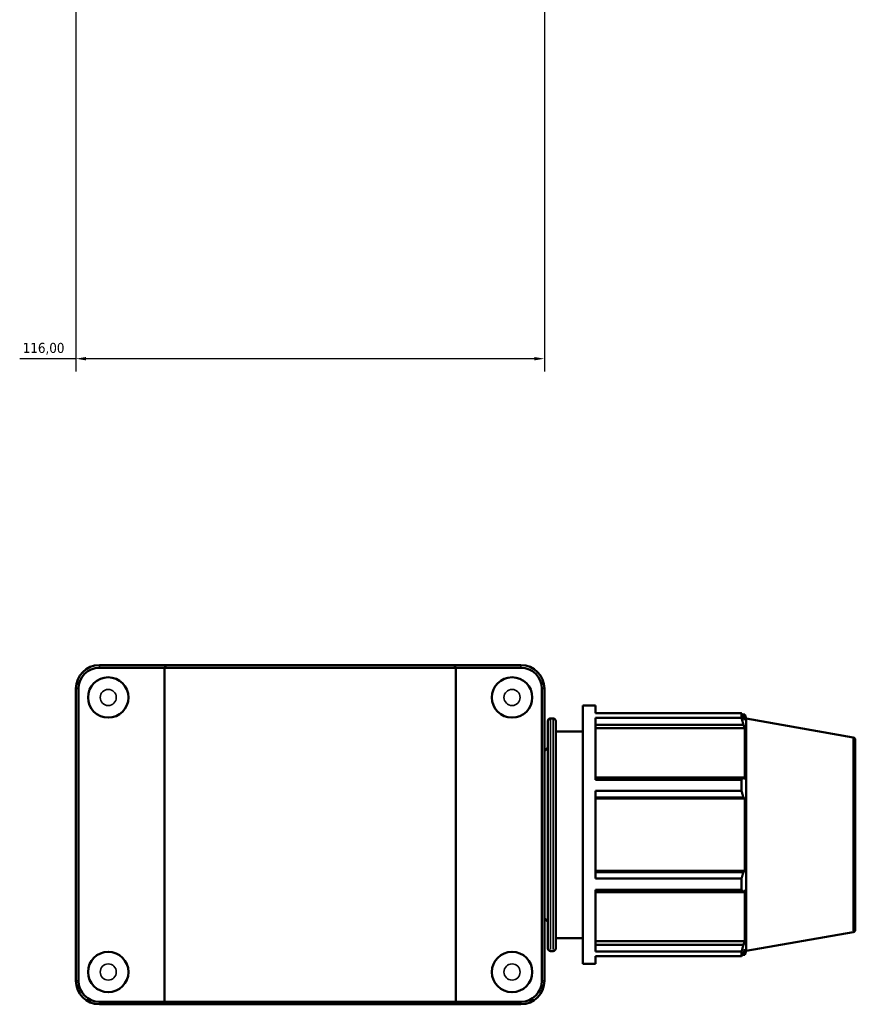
# Model space of a CAD drawing. Header units: millimetres. Extents: x 0 to 1016, y -12 to 1487.
# Tile 5 of 7: x 355 to 562, y 820 to 1064. Entities that reach past the tile are written whole.
import ezdxf

# ---------------------------------------------------------------- set-up
doc = ezdxf.new("R2010")
doc.units = ezdxf.units.MM
for name, color, linetype, lineweight in [('Dimension (ISO)', 7, 'Continuous', 25), ('Visible (ISO)', 7, 'Continuous', 50), ('Visible Narrow (ISO)', 7, 'Continuous', 35)]:
    doc.layers.add(name, color=color, linetype=linetype, lineweight=lineweight)
doc.styles.add('Note Text (ISO)', font='tahoma.ttf')
doc.dimstyles.new('Default (ISO)', dxfattribs={"dimtxt": 2.5, "dimasz": 2.5, "dimexe": 3.175, "dimexo": 0, "dimgap": 0.762, "dimtad": 1, "dimrnd": 1e-08, "dimzin": 0, "dimtxsty": 'Note Text (ISO)', "dimcen": 0.09, "dimdle": 10, "dimclrd": 256, "dimclre": 256, "dimclrt": 256, "dimazin": 0, "dimtfac": 1.40208, "dimtmove": 0, "dimatfit": 3, "dimfxl": 1, "dimtolj": 1, "dimtzin": 0, "dimlwd": -1, "dimlwe": -1, "dimarcsym": 0})

# ---------------------------------------------------------------- blocks, each defined once
blk = doc.blocks.new('*D13')
at = {"layer": 'Defpoints', "color": 0, "transparency": 16777216}
for p in [(368.78, 1109.9), (484.78, 1109.9), (368.78, 979.9)]:
    blk.add_point(p, dxfattribs=at)
at = {"layer": 'Dimension (ISO)', "transparency": 16777216}
for p, q in [((368.78, 1109.9), (368.78, 976.72)), ((484.78, 1109.9), (484.78, 976.72)), ((368.78, 979.9), (354.85, 979.9)), ((482.28, 979.9), (371.28, 979.9))]:
    blk.add_line(p, q, dxfattribs=at)
for points in [[(371.28, 980.32), (371.28, 979.48), (368.78, 979.9)], [(482.28, 980.32), (482.28, 979.48), (484.78, 979.9)]]:
    blk.add_solid(points, dxfattribs=at)
at = {"layer": 'Dimension (ISO)', "color": 232, "true_color": 0xca0064, "transparency": 16777216, "insert": (355.61, 983.83), "char_height": 2.5, "attachment_point": 1, "style": 'Note Text (ISO)'}
blk.add_mtext('\\A1;116,00', dxfattribs=at)

msp = doc.modelspace()

# ---------------------------------------------------------------- linework, layer by layer
at = {"layer": 'Visible (ISO)'}
for p, q in [((391.108, 904.001), (374.581, 904.001)), ((374.581, 903.371), (390.693, 903.371)), ((462.869, 903.371), (390.693, 903.371)), ((390.693, 820.631), (390.693, 903.371)), ((391.108, 904.001), (462.454, 904.001)), ((478.981, 904.001), (462.454, 904.001)), ((462.869, 903.371), (478.981, 903.371)), ((462.869, 820.631), (462.869, 903.371)), ((368.781, 898.201), (368.781, 825.801)), ((369.411, 825.801), (369.411, 898.201)), ((484.151, 898.201), (484.151, 825.801)), ((484.781, 825.801), (484.781, 898.201)), ((494.281, 830.001), (494.281, 894.001)), ((494.281, 894.001), (497.481, 894.001)), ((497.481, 892.11), (497.481, 894.001)), ((485.653, 833.841), (485.653, 890.161)), ((486.293, 890.801), (486.941, 890.801)), ((487.581, 890.161), (487.581, 833.841)), ((497.481, 892.11), (533.602, 892.11)), ((497.481, 875.63), (497.481, 890.953)), ((533.602, 890.953), (497.481, 890.953)), ((533.602, 890.953), (533.602, 892.11)), ((533.805, 891.761), (534.418, 891.761)), ((534.418, 890.383), (534.068, 891.299)), ((534.418, 890.383), (534.418, 891.761)), ((534.781, 890.762), (534.418, 891.761)), ((534.781, 833.24), (534.781, 890.762)), ((561.252, 886.094), (534.781, 890.762)), ((497.481, 889.25), (534.068, 889.25)), ((497.481, 888.398), (534.418, 888.398)), ((534.068, 889.25), (534.418, 888.398)), ((534.418, 875.742), (534.418, 888.398)), ((487.581, 887.601), (494.281, 887.601)), ((561.781, 885.464), (561.781, 838.538)), ((484.781, 882.701), (485.653, 883.572)), ((534.068, 876.186), (497.481, 876.186)), ((497.481, 875.63), (533.602, 875.63)), ((533.602, 872.836), (533.602, 875.63)), ((534.418, 875.742), (534.068, 876.186)), ((497.481, 851.165), (497.481, 872.836)), ((533.602, 872.836), (497.481, 872.836)), ((497.481, 871.238), (534.068, 871.238)), ((497.481, 870.95), (534.418, 870.95)), ((534.068, 871.238), (534.418, 870.95)), ((534.418, 853.052), (534.418, 870.95)), ((497.481, 853.052), (534.418, 853.052)), ((534.068, 852.763), (497.481, 852.763)), ((497.481, 851.165), (533.602, 851.165)), ((533.602, 848.372), (533.602, 851.165)), ((534.418, 853.052), (534.068, 852.763)), ((497.481, 833.048), (497.481, 848.372)), ((533.602, 848.372), (497.481, 848.372)), ((497.481, 847.816), (534.068, 847.816)), ((534.068, 847.816), (534.418, 848.259)), ((534.418, 835.603), (534.418, 848.259)), ((484.781, 841.301), (485.653, 840.429)), ((561.252, 837.908), (534.781, 833.24)), ((487.581, 836.401), (494.281, 836.401)), ((497.481, 835.603), (534.418, 835.603)), ((534.068, 834.752), (497.481, 834.752)), ((534.418, 835.603), (534.068, 834.752)), ((486.293, 833.201), (486.941, 833.201)), ((497.481, 833.048), (533.602, 833.048)), ((497.481, 830.001), (497.481, 831.891)), ((533.602, 831.891), (497.481, 831.891)), ((533.602, 831.891), (533.602, 833.048)), ((533.805, 832.241), (534.418, 832.241)), ((534.068, 832.703), (534.418, 833.618)), ((534.418, 832.241), (534.418, 833.618)), ((534.781, 833.24), (534.418, 832.241)), ((494.281, 830.001), (497.481, 830.001)), ((390.693, 820.631), (374.581, 820.631)), ((374.581, 820.001), (391.108, 820.001)), ((390.693, 820.631), (462.869, 820.631)), ((462.454, 820.001), (391.108, 820.001)), ((462.454, 820.001), (478.981, 820.001)), ((478.981, 820.631), (462.869, 820.631))]:
    msp.add_line(p, q, dxfattribs=at)
for centre in [(376.781, 896.001), (476.781, 896.001), (376.781, 828.001), (476.781, 828.001)]:
    msp.add_circle(centre, 5, dxfattribs=at)
for centre, radius, start, end in [((374.581, 898.201), 5.8, 90, 180), ((374.581, 898.201), 5.17, 90, 180), ((478.981, 898.201), 5.8, 0, 90), ((478.981, 898.201), 5.17, 0, 90), ((486.293, 890.161), 0.64, 90, 180), ((486.941, 890.161), 0.64, 0, 90), ((561.141, 885.464), 0.64, 0, 80), ((561.141, 838.538), 0.64, 280, 0), ((486.293, 833.841), 0.64, 180, 270), ((486.941, 833.841), 0.64, 270, 0), ((374.581, 825.801), 5.8, 180, 270), ((374.581, 825.801), 5.17, 180, 270), ((478.981, 825.801), 5.8, 270, 0), ((478.981, 825.801), 5.17, 270, 0)]:
    msp.add_arc(centre, radius, start, end, dxfattribs=at)
for points in [[(391.108, 904.001), (390.969, 903.791), (390.831, 903.581), (390.693, 903.371)], [(462.454, 904.001), (462.593, 903.791), (462.731, 903.581), (462.869, 903.371)], [(391.108, 820.001), (390.969, 820.211), (390.831, 820.421), (390.693, 820.631)], [(462.454, 820.001), (462.593, 820.211), (462.731, 820.421), (462.869, 820.631)]]:
    msp.add_open_spline(points, degree=3, dxfattribs=at)
for points, weights in [([(533.602, 892.11), (533.845, 891.696), (534.068, 891.299)], [1, 1.00110742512, 1.00139794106]), ([(534.068, 889.25), (533.845, 890.084), (533.602, 890.953)], [1.00139794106, 1.00110742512, 1]), ([(533.602, 875.63), (533.845, 875.913), (534.068, 876.186)], [1, 1.00110742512, 1.00139794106]), ([(534.068, 871.238), (533.845, 872.021), (533.602, 872.836)], [1.00139794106, 1.00110742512, 1]), ([(533.602, 851.165), (533.845, 851.981), (534.068, 852.763)], [1, 1.00110742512, 1.00139794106]), ([(534.068, 847.816), (533.845, 848.088), (533.602, 848.372)], [1.00139794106, 1.00110742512, 1]), ([(533.602, 833.048), (533.845, 833.917), (534.068, 834.752)], [1, 1.00110742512, 1.00139794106]), ([(534.068, 832.703), (533.845, 832.305), (533.602, 831.891)], [1.00139794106, 1.00110742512, 1])]:
    msp.add_rational_spline(points, weights, degree=2, dxfattribs=at)
at = {"layer": 'Visible Narrow (ISO)'}
for p, q in [((374.581, 903.402), (374.581, 903.969)), ((478.981, 903.402), (478.981, 903.969)), ((369.38, 898.201), (368.813, 898.201)), ((484.183, 898.201), (484.75, 898.201)), ((486.293, 890.446), (486.293, 833.555)), ((486.941, 833.555), (486.941, 890.446)), ((561.252, 838.204), (561.252, 885.797)), ((369.38, 825.801), (368.813, 825.801)), ((484.183, 825.801), (484.75, 825.801)), ((374.581, 820.599), (374.581, 820.032)), ((478.981, 820.599), (478.981, 820.032))]:
    msp.add_line(p, q, dxfattribs=at)
for centre in [(376.781, 896.001), (476.781, 896.001), (376.781, 828.001), (476.781, 828.001)]:
    msp.add_circle(centre, 2, dxfattribs=at)

# ---------------------------------------------------------------- dimensions: what is measured, and where the dimension line sits
at = {"layer": 'Dimension (ISO)'}
dim = msp.add_linear_dim(base=(368.781, 979.898), p1=(484.781, 1109.898), p2=(368.781, 1109.898), dimstyle='Default (ISO)', override={"dimdec": 2, "dimtp": 0, "dimtm": 0, "dimtdec": 2, "dimtofl": 0, "dimatfit": 2}, dxfattribs=at)
dim.commit()
dim.dimension.update_dxf_attribs({"geometry": '*D13', "text_midpoint": (360.565, 979.898), "dimtype": 160})

doc.saveas('drawing.dxf')
